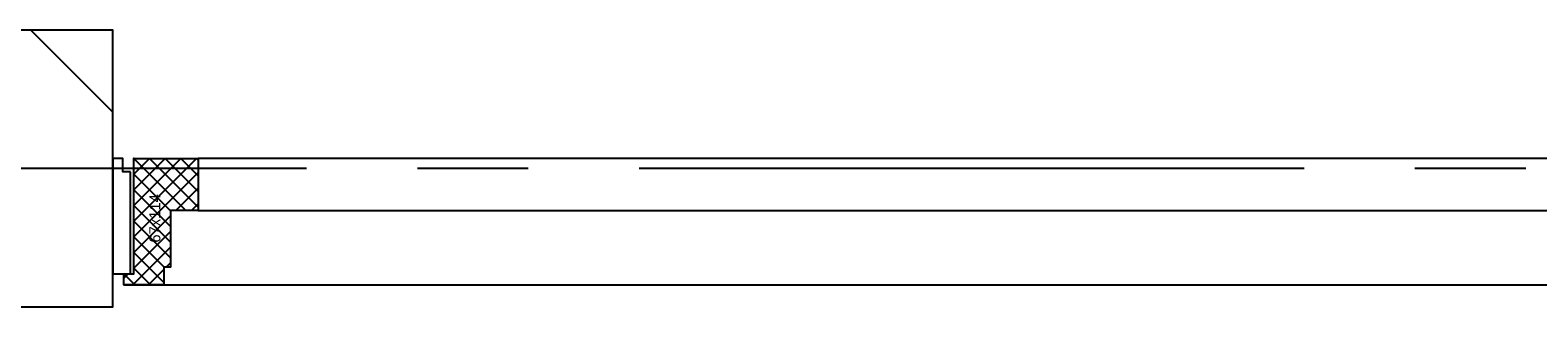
# Model space of a CAD drawing. Extents: x -66955 to 52345, y -20450 to 69550.
# Tile 55 of 132: x -30480 to -29119, y 7525 to 7775. Entities that reach past the tile are written whole.
import ezdxf

# ---------------------------------------------------------------- set-up
doc = ezdxf.new("R2010")
doc.units = 0
doc.header["$MEASUREMENT"] = 0
for name, color, linetype in [('-31-', 7, 'CONTINUOUS'), ('STRAMIEN--E7-', 7, 'CONTINUOUS'), ('VERD1$--21-', 7, 'CONTINUOUS')]:
    doc.layers.add(name, color=color, linetype=linetype)
doc.styles.add('txt', font='TXT', dxfattribs={"height": 0.2})

# ---------------------------------------------------------------- blocks, each defined once
blk = doc.blocks.new('*O91')
at = {"layer": '-31-', "color": 7, "linetype": 'CONTINUOUS'}
for p, q in [((-1543.5, 42.86), (-1529.36, 57)), ((-1543.5, 28.72), (-1515.22, 57)), ((-1543.5, 14.57), (-1501.07, 57)), ((-1543.5, 0.43), (-1486.93, 57)), ((-1543.5, 57), (-1496.5, 10)), ((-1529.36, 57), (-1485.5, 13.14)), ((-1515.22, 57), (-1485.5, 27.28)), ((-1501.07, 57), (-1485.5, 41.43)), ((-1486.93, 57), (-1485.5, 55.57)), ((-1543.5, -13.71), (-1485.5, 44.29)), ((-1543.5, 42.86), (-1510.5, 9.86)), ((-1543.5, 28.72), (-1510.5, -4.28)), ((-1505.65, 10), (-1485.5, 30.15)), ((-1543.5, 14.57), (-1510.5, -18.43)), ((-1491.51, 10), (-1485.5, 16.01)), ((-1543.5, -27.85), (-1510.5, 5.15)), ((-1543.5, 0.43), (-1510.5, -32.57)), ((-1543.5, -41.99), (-1510.5, -8.99)), ((-1544.36, -57), (-1510.5, -23.14)), ((-1543.5, -13.71), (-1516.21, -41)), ((-1543.5, -27.85), (-1516.5, -54.85)), ((-1514.22, -41), (-1510.5, -37.28)), ((-1552.5, -50.99), (-1548.51, -47)), ((-1552.5, -47.14), (-1542.64, -57)), ((-1543.5, -41.99), (-1528.49, -57)), ((-1530.22, -57), (-1516.5, -43.28)), ((-1552.5, -57), (1552.5, -57))]:
    blk.add_line(p, q, dxfattribs=at)
for points in [[(-1546.5, 45), (-1553.5, 45), (-1553.5, 57), (-1562.5, 57), (-1562.5, -47), (-1546.5, -47)], [(-1543.5, 57), (-1485.5, 57), (-1485.5, 10), (-1510.5, 10), (-1510.5, -41), (-1516.5, -41), (-1516.5, -57), (-1552.5, -57), (-1552.5, -47), (-1543.5, -47), (-1543.5, 27), (-1543.5, 27)], [(-1543.5, 57), (-1485.5, 57), (-1485.5, 10), (-1510.5, 10), (-1510.5, -41), (-1516.5, -41), (-1516.5, -57), (-1552.5, -57), (-1552.5, -47), (-1543.5, -47), (-1543.5, 27), (-1543.5, 27)], [(-1543.5, 57), (-1485.5, 57), (-1485.5, 10), (-1510.5, 10), (-1510.5, -41), (-1516.5, -41), (-1516.5, -57), (-1552.5, -57), (-1552.5, -47), (-1543.5, -47), (-1543.5, 27), (-1543.5, 27)], [(-1543.5, 57), (-1485.5, 57), (-1485.5, 10), (-1510.5, 10), (-1510.5, -41), (-1516.5, -41), (-1516.5, -57), (-1552.5, -57), (-1552.5, -47), (-1543.5, -47), (-1543.5, 27), (-1543.5, 27)], [(511.5, 57), (-1485.5, 57), (-1485.5, 10), (511.5, 10)]]:
    blk.add_lwpolyline(points, close=True, dxfattribs=at)
blk.add_point((-1543.5, 57), dxfattribs=at)
at = {"layer": '-31-', "color": 7, "linetype": 'CONTINUOUS', "style": 'txt'}
blk.add_text('67x114', height=10, rotation=90, dxfattribs=at).set_placement((-1519.5, -19))
blk = doc.blocks.new('BI$UF')
at = {"layer": '-31-', "color": 7, "linetype": 'CONTINUOUS'}
blk.add_blockref('*O91', (1552.5, 57), dxfattribs=at)

msp = doc.modelspace()

# ---------------------------------------------------------------- linework, layer by layer
at = {"layer": 'STRAMIEN--E7-', "color": 1, "linetype": 'CONTINUOUS'}
for p, q in [((-30230, 7650), (-30530, 7650)), ((-30030, 7650), (-30130, 7650)), ((-29630, 7650), (-29930, 7650)), ((-29330, 7650), (-29630, 7650)), ((-29130, 7650), (-29230, 7650))]:
    msp.add_line(p, q, dxfattribs=at)
at = {"layer": 'VERD1$--21-', "color": 7, "linetype": 'CONTINUOUS'}
msp.add_line((-30405, 7701), (-30479, 7775), dxfattribs=at)
msp.add_lwpolyline([(-30655, 7525), (-30405, 7525), (-30405, 7775), (-30655, 7775)], close=True, dxfattribs=at)

# ---------------------------------------------------------------- block references
at = {"layer": '-31-', "color": 7, "linetype": 'CONTINUOUS'}
msp.add_blockref('BI$UF', (-30395, 7545), dxfattribs=at)

doc.saveas('drawing.dxf')
